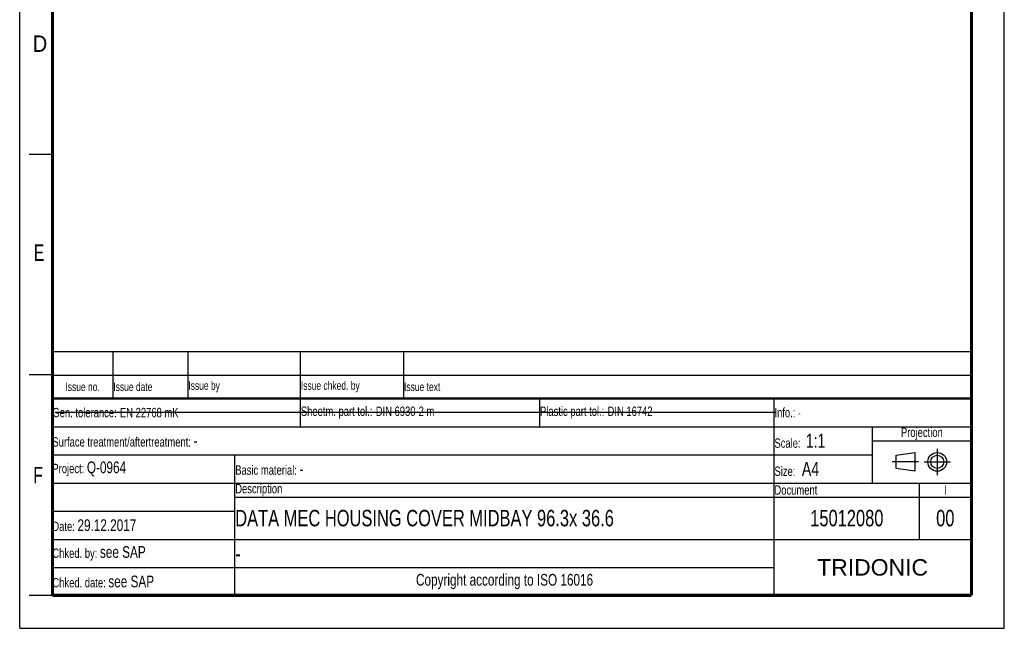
# Model space of a CAD drawing. Header units: millimetres. Extents: x 0 to 210, y 0 to 297.
# Tile 1 of 4: x 0 to 210, y 0 to 130. Entities that reach past the tile are written whole.
import ezdxf

# ---------------------------------------------------------------- set-up
doc = ezdxf.new("R2010")
doc.units = ezdxf.units.MM
doc.header["$LTSCALE"] = 19.36
doc.linetypes.add('CENTER', pattern=[0.6, 0.375, -0.075, 0.075, -0.075])
doc.layers.get('0').update_dxf_attribs({"linetype": 'CONTINUOUS'})
doc.layers.add('DEFAULT_1', color=7, linetype='CENTER')
doc.styles.add('TEXTSTYLE_2', font='txt', dxfattribs={"width": 0.75})
doc.styles.add('TEXTSTYLE_5', font='arial.ttf')

# ---------------------------------------------------------------- blocks, each defined once
blk = doc.blocks.new('PROJEKTIONSMETHODE_BL0', base_point=(192.31, 35.47))
at = {"color": 2, "linetype": 'Continuous'}
for p, q in [((186.91, 36.87), (190.91, 37.47)), ((186.91, 34.07), (186.91, 36.87)), ((190.91, 37.47), (190.91, 33.47)), ((190.91, 33.47), (186.91, 34.07))]:
    blk.add_line(p, q, dxfattribs=at)
for radius in [2, 1.4]:
    blk.add_circle((195.71, 35.47), radius, dxfattribs=at)
at = {"layer": 'DEFAULT_1', "color": 2, "linetype": 'CENTER'}
for p, q in [((195.71, 38.27), (195.71, 32.67)), ((191.71, 35.47), (186.11, 35.47)), ((192.91, 35.47), (198.5, 35.47))]:
    blk.add_line(p, q, dxfattribs=at)
blk = doc.blocks.new('*T9')
at = {"color": 0, "linetype": 'ByBlock', "lineweight": -2}
for p, q in [((0, 42), (196, 42)), ((0, 0), (0, 42)), ((53, 36), (53, 42)), ((104, 36), (104, 42)), ((154, 0), (154, 42)), ((196, 0), (196, 42)), ((0, 36), (196, 36)), ((175, 24), (175, 36)), ((175, 33), (196, 33)), ((0, 30), (175, 30)), ((39, 0), (39, 30)), ((0, 24), (196, 24)), ((185, 12), (185, 24)), ((39, 21), (196, 21)), ((0, 18), (39, 18)), ((0, 12), (196, 12)), ((0, 6), (154, 6)), ((0, 0), (196, 0))]:
    blk.add_line(p, q, dxfattribs=at)
at = {"color": 5, "linetype": 'Continuous'}
for s, insert, char_height, width, attachment_point, style in [('Gen. tolerance:\\H2.5; \\H2.0;EN 22768 mK', (0.06, 39), 2, 52.88, 4, 'TEXTSTYLE_2'), ('Sheetm. part tol.:\\H2.5; \\H2.0;DIN 6930-2 m', (53.06, 39), 2, 50.88, 4, 'TEXTSTYLE_2'), ('Plastic part tol.:\\H2.5; \\H2.0;DIN 16742', (104.06, 39), 2, 49.88, 4, 'TEXTSTYLE_2'), ('Info.: \\H1.8;{\\W0.7;-}', (154.06, 39), 2, 41.88, 4, 'TEXTSTYLE_2'), ('Projection', (185.5, 34.5), 2, 20.88, 5, 'TEXTSTYLE_2'), ('Surface treatment/aftertreatment: \\H2.5;-', (0.06, 33), 2, 153.88, 4, 'TEXTSTYLE_2'), ('Scale:  \\H3.0;1:1', (154.06, 33), 2, 20.88, 4, 'TEXTSTYLE_2'), ('Project: \\H2.5;Q-0964', (0.06, 27), 2, 38.88, 4, 'TEXTSTYLE_2'), ('Basic material: \\H2.5;-', (39.06, 27), 2, 114.88, 4, 'TEXTSTYLE_2'), ('Size: \\H3.0; A4', (154.06, 27), 2, 20.88, 4, 'TEXTSTYLE_2'), ('Description', (39.06, 22.5), 2, 114.88, 4, 'TEXTSTYLE_2'), ('Document', (154.06, 22.5), 2, 30.88, 4, 'TEXTSTYLE_2'), ('I', (190.5, 22.5), 2, 10.88, 5, 'TEXTSTYLE_2'), ('Date: \\H2.5;29.12.2017', (0.06, 15), 2, 38.88, 4, 'TEXTSTYLE_2'), ('Chked. by: \\H2.5;see SAP', (0.06, 9), 2, 38.88, 4, 'TEXTSTYLE_2'), ('TRIDONIC', (175, 6), 3.5, 41.88, 5, 'TEXTSTYLE_5'), ('Chked. date: \\H2.5;see SAP', (0.06, 3), 2, 38.88, 4, 'TEXTSTYLE_2'), ('Copyright according to ISO 16016', (96.5, 3), 2.5, 114.88, 5, 'TEXTSTYLE_2')]:
    blk.add_mtext(s, dxfattribs=dict(at, insert=insert, char_height=char_height, width=width, attachment_point=attachment_point, style=style))
at = {"color": 7, "linetype": 'Continuous', "char_height": 3.5, "style": 'TEXTSTYLE_2'}
for s, insert, width, attachment_point in [('DATA MEC HOUSING COVER MIDBAY 96.3x 36.6', (39.06, 16.5), 114.88, 4), ('15012080', (169.5, 16.5), 30.88, 5), ('00', (190.5, 16.5), 10.88, 5), ('-', (39.06, 9), 114.88, 4)]:
    blk.add_mtext(s, dxfattribs=dict(at, insert=insert, width=width, attachment_point=attachment_point))
blk = doc.blocks.new('*T10')
at = {"color": 0, "linetype": 'ByBlock', "lineweight": -2}
for p, q in [((0, 10), (196, 10)), ((0, 0), (0, 10)), ((13, 0), (13, 10)), ((29, 0), (29, 10)), ((53, 0), (53, 10)), ((75, 0), (75, 10)), ((196, 0), (196, 10)), ((0, 5), (196, 5)), ((0, 0), (196, 0))]:
    blk.add_line(p, q, dxfattribs=at)
at = {"color": 5, "linetype": 'Continuous', "char_height": 1.8, "style": 'TEXTSTYLE_2'}
for s, insert, width, attachment_point in [('Issue no.', (6.5, 2.5), 12.88, 5), ('Issue date ', (13.06, 2.5), 15.88, 4), ('Issue by ', (29.06, 2.5), 23.88, 4), ('Issue chked. by', (53.06, 2.5), 21.88, 4), ('Issue text ', (75.06, 2.5), 120.88, 4)]:
    blk.add_mtext(s, dxfattribs=dict(at, insert=insert, width=width, attachment_point=attachment_point))

msp = doc.modelspace()

# ---------------------------------------------------------------- linework, layer by layer
at = {"color": 2, "linetype": 'Continuous'}
for p, q in [((0, 0), (0, 297)), ((210, 0), (210, 297)), ((7, 101), (2, 101)), ((7, 54), (2, 54)), ((7, 7), (2, 7)), ((0, 0), (210, 0))]:
    msp.add_line(p, q, dxfattribs=at)
at = {"color": 7, "linetype": 'Continuous'}
msp.add_line((7.46812, 46.04239), (161.26812, 46.04239), dxfattribs=at)
for points, const_width in [([(7, 7), (7, 290)], 0.7), ([(203, 7), (203, 290)], 0.7), ([(7, 49), (203, 49)], 0.5), ([(7, 7), (203, 7)], 0.7)]:
    msp.add_lwpolyline(points, dxfattribs=dict(at, const_width=const_width))

# ---------------------------------------------------------------- block references
for name, p in [('*T10', (6.91362, 48.96015)), ('*T9', (6.91355, 6.96013))]:
    msp.add_blockref(name, p)
at = {"color": 2, "linetype": 'Continuous'}
msp.add_blockref('PROJEKTIONSMETHODE_BL0', (192.30508, 35.46975), dxfattribs=at)

# ---------------------------------------------------------------- texts
at = {"color": 5, "linetype": 'Continuous', "style": 'TEXTSTYLE_2'}
for s, width, p in [('D', 0.904762, (2.80729, 122.85717)), ('E', 0.714286, (3.00245, 78.30247)), ('F', 0.714286, (2.92219, 30.89704))]:
    msp.add_text(s, height=3.5, dxfattribs=dict(at, width=width)).set_placement(p)

doc.saveas('drawing.dxf')
